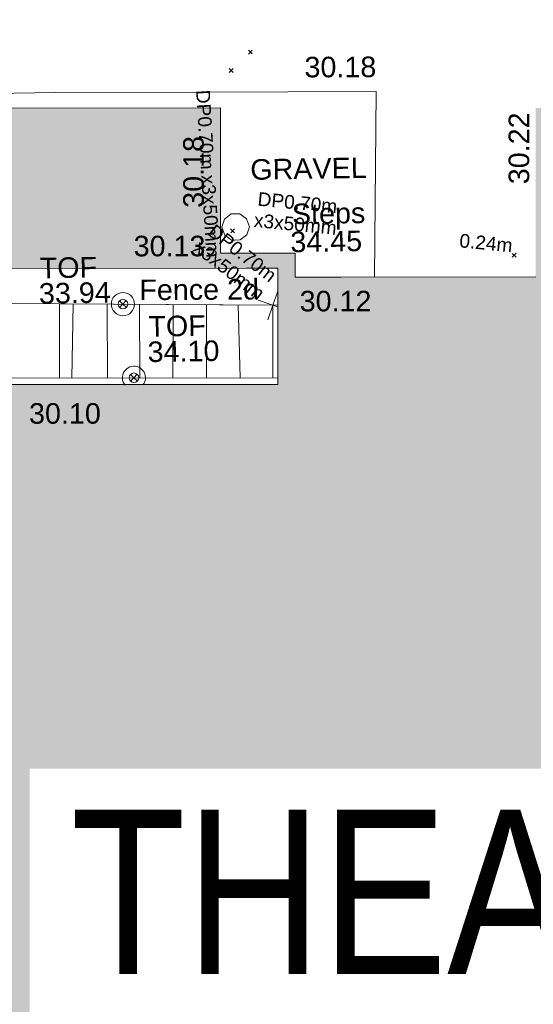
# Model space of a CAD drawing. Header units: millimetres. Extents: x -287732 to 520720, y -103372 to 287754.
# Tile 250 of 256: x 65790 to 75165, y 50540 to 68512. Entities that reach past the tile are written whole.
import ezdxf

# ---------------------------------------------------------------- set-up
doc = ezdxf.new("R2010")
doc.units = ezdxf.units.MM
doc.linetypes.add('IMPORT-UG_ELEC_LV_QLB2 _2_', pattern=[2700, 1500, -300.0000000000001, 0, -250, 150, -300.0000000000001, 0, -200])
doc.linetypes.add('IMPORT-UG_ELEC_STREET LIGHTING_QLB2 _2_', pattern=[2700, 1500, -300.0000000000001, 0, -250, 150, -300.0000000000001, 0, -200])
for name, color, linetype, lineweight, true_color in [('00__TOPO__TOP_OF_FENCE_SYMBOL', 7, 'Continuous', 9, 0x666666), ('00_UAV_BUILDING_OUTLINE', 5, 'Continuous', 9, 0x0000ff), ('00_UAV_CONCRETE', 9, 'Continuous', 9, 0x808080), ('00_UAV_FENCE_2D', 7, 'Continuous', 9, 0x264c2f), ('00_UAV_STEPS', 7, 'Continuous', 9, 0x666666), ('00_UAV_TOP_OF_FENCE', 6, 'Continuous', 9, 0xff00ff), ('12333-PUM-2D-U-0001-C01 - Rev2_REVIT IMPORT_dwg', 7, 'Continuous', 9, 0x767676), ('A_RHA_Line', 7, 'Continuous', 9, 0x00a600), ('PUM-ELECTRIC-LV-QLB2', 1, 'IMPORT-UG_ELEC_LV_QLB2 _2_', 9, 0xff0000), ('PUM-ELECTRIC-MH', 1, 'Continuous', 9, 0xff0000)]:
    doc.layers.add(name, color=color, linetype=linetype, lineweight=lineweight, true_color=true_color)
for name, color, linetype, lineweight in [('00_UAV_SURVEY_TEXT', 7, 'Continuous', 9), ('A_RHA_Detail', 7, 'Continuous', 9), ('A_RHA_Text', 7, 'Continuous', 9), ('GEN-TEXT', 7, 'Continuous', 9)]:
    doc.layers.add(name, color=color, linetype=linetype, lineweight=lineweight)
doc.styles.add('Arial Narrow', font='ARIALN.TTF', dxfattribs={"height": 3000})
doc.styles.add('Arial_1', font='arial.ttf', dxfattribs={"height": 250})
doc.styles.add('Swis721 Lt BT_2', font='swissl.ttf', dxfattribs={"height": 375})

# ---------------------------------------------------------------- blocks, each defined once
blk = doc.blocks.new('12333-PUM-2D-U-0001-C01 - Rev2_REVIT IMPORT_dwg_MSL_Node_Linework_1-V149-Site Location Plan Proposed')
at = {"layer": '00_UAV_STEPS', "color": 254, "true_color": 0xcccccc, "flags": 128}
for points in [[(248.971023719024, 684.0422657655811), (2.772139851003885e-10, 0), (-704.843889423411, 256.5421955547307)], [(235.8566003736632, -85.84478209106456), (2.772139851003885e-10, 0), (-256.5421955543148, -704.8438894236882)]]:
    blk.add_lwpolyline(points, dxfattribs=at)
blk = doc.blocks.new('12333-PUM-2D-U-0001-C01 - Rev2_REVIT IMPORT_dwg_MSL_Node_LineworkTOF-V151-Site Location Plan Proposed')
at = {"layer": '00__TOPO__TOP_OF_FENCE_SYMBOL', "color": 254, "true_color": 0xcccccc, "flags": 128}
for points in [[(165.3591892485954, 165.3591892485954), (0, 0), (-165.3591892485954, 165.3591892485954)], [(165.3591892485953, -165.3591892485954), (0, 0), (-165.3591892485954, -165.3591892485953)]]:
    blk.add_lwpolyline(points, dxfattribs=at)
at = {"layer": '00__TOPO__TOP_OF_FENCE_SYMBOL', "color": 254, "true_color": 0xcccccc}
blk.add_circle((0, 0), 233.853208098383, dxfattribs=at)
for start, end in [(359.9999999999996, 219.5495391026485), (320.2852589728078, 359.9999999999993)]:
    blk.add_arc((0, 0), 562.5594001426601, start, end, dxfattribs=at)
blk = doc.blocks.new('12333-PUM-2D-U-0001-C01 - Rev2_REVIT IMPORT_dwg_MSL_Node_LineworkTOF-2077248-Site Location Plan Proposed')
at = {"layer": '00__TOPO__TOP_OF_FENCE_SYMBOL', "color": 254, "true_color": 0xcccccc, "flags": 128}
for points in [[(165.3591892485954, 165.3591892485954), (0, 0), (-165.3591892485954, 165.3591892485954)], [(165.3591892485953, -165.3591892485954), (0, 0), (-165.3591892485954, -165.3591892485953)]]:
    blk.add_lwpolyline(points, dxfattribs=at)
at = {"layer": '00__TOPO__TOP_OF_FENCE_SYMBOL', "color": 254, "true_color": 0xcccccc}
for radius in [562.5594001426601, 233.853208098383]:
    blk.add_circle((0, 0), radius, dxfattribs=at)
blk = doc.blocks.new('12333-PUM-2D-U-0001-C01 - Rev2_REVIT IMPORT_dwg_MGS62954_T2_Galway_ITM_3d_Rev1-2077680-Site Location Plan Proposed')
at = {"layer": '00_UAV_CONCRETE', "color": 254, "true_color": 0xcccccc, "flags": 128}
blk.add_lwpolyline([(533975329.7631215, 725617966.0985793), (533975419.7425, 725621351.8120003), (533973807.504135, 725621373.7336589), (533972183.7425001, 725621395.812), (533969564.7425, 725621435.812), (533968809.7500442, 725621439.2264379), (533965805.7425, 725621452.8120002), (533964459.7425001, 725621496.8120003), (533964455.1654094, 725621240.4949224)], dxfattribs=at)
at = {"layer": '00_UAV_FENCE_2D', "color": 254, "true_color": 0xcccccc, "flags": 128}
for points in [[(533973554.4964005, 725617483.9338702), (533969572.7425001, 725617576.8120002), (533968381.7425, 725617611.8120002), (533964750.7425, 725617580.8120002)], [(533973531.8926664, 725616156.9733452), (533969547.1097108, 725616223.2255832), (533968381.230439, 725616250.4537603), (533964718.6585372, 725616262.5901963)]]:
    blk.add_lwpolyline(points, dxfattribs=at)
at = {"layer": '00_UAV_STEPS', "color": 254, "true_color": 0xcccccc}
for p, q in [((533969818.7982441, 725617571.0725199), (533969775.8690289, 725616219.4221598)), ((533970441.5963205, 725617556.5451729), (533970421.9921134, 725616208.6795169)), ((533971015.9443087, 725616198.8042834), (533971034.2302322, 725617542.7214332)), ((533971648.945433, 725617528.3826268), (533971614.7621488, 725616188.848152)), ((533972254.5459485, 725617514.256429), (533972233.0543471, 725616178.568234)), ((533972833.7409643, 725617500.7461642), (533972844.1514397, 725616168.4079441))]:
    blk.add_line(p, q, dxfattribs=at)
at = {"layer": '00_UAV_STEPS', "color": 254, "true_color": 0xcccccc, "flags": 128}
blk.add_lwpolyline([(533973465.5371602, 725617486.0089275), (533973443.7030562, 725616158.4396129), (533969547.1097108, 725616223.2255832), (533969572.7425001, 725617576.8120002)], close=True, dxfattribs=at)
at = {"xscale": 0.375, "yscale": 0.375, "zscale": 0.375}
for name, p in [('12333-PUM-2D-U-0001-C01 - Rev2_REVIT IMPORT_dwg_MSL_Node_LineworkTOF-2077248-Site Location Plan Proposed', (533970729.0934206, 725617552.5804254)), ('12333-PUM-2D-U-0001-C01 - Rev2_REVIT IMPORT_dwg_MSL_Node_Linework_1-V149-Site Location Plan Proposed', (533973465.5371602, 725617486.0089275)), ('12333-PUM-2D-U-0001-C01 - Rev2_REVIT IMPORT_dwg_MSL_Node_LineworkTOF-V151-Site Location Plan Proposed', (533970906.7232336, 725616204.8386015))]:
    blk.add_blockref(name, p, dxfattribs=at)
at = {"layer": '00_UAV_BUILDING_OUTLINE', "color": 251, "true_color": 0x666666, "char_height": 375, "width": 1495.902363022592, "attachment_point": 1, "line_spacing_factor": 1.005061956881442, "style": 'Swis721 Lt BT_2'}
for s, insert, rotation in [('30.22', (533977807.1859806, 725619617.2640905), 89.024105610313), ('30.18', (533971860.3590619, 725619290.6714331), 89.02410561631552), ('30.13', (533970946.4227465, 725618796.2885627), 359.02410562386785), ('30.12', (533973958.4898599, 725617738.341588), 359.0241056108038), ('30.10', (533968984.050216, 725615774.6554314), 359.02410562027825)]:
    blk.add_mtext(s, dxfattribs=dict(at, insert=insert, rotation=rotation))
at = {"layer": '00_UAV_CONCRETE', "color": 251, "true_color": 0x666666, "insert": (533974120.8215275, 725622007.3486947), "char_height": 375, "width": 1495.902363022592, "attachment_point": 1, "rotation": 359.2209953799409, "line_spacing_factor": 1.005061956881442, "style": 'Swis721 Lt BT_2'}
blk.add_mtext('30.18', dxfattribs=at)
at = {"layer": '00_UAV_FENCE_2D', "color": 251, "true_color": 0x666666, "insert": (533971035.4352065, 725617994.605576), "char_height": 375, "width": 2545.408465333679, "attachment_point": 1, "rotation": 359.3408541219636, "line_spacing_factor": 1.005061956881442, "style": 'Swis721 Lt BT_2'}
blk.add_mtext('Fence 2d', dxfattribs=at)
at = {"layer": '00_UAV_STEPS', "char_height": 375, "attachment_point": 1, "line_spacing_factor": 1.005061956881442, "style": 'Swis721 Lt BT_2'}
for s, insert, width in [('Steps', (533973841.7612461, 725619330.2062224), 1552.889119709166), ('34.45', (533973804.2418252, 725618820.084715), 1495.902363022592)]:
    blk.add_mtext(s, dxfattribs=dict(at, insert=insert, width=width))
at = {"layer": '00_UAV_SURVEY_TEXT', "color": 251, "true_color": 0x666666, "insert": (533973096.4773941, 725620154.1881657), "char_height": 375, "width": 2322.210334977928, "attachment_point": 1, "line_spacing_factor": 1.005061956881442, "style": 'Swis721 Lt BT_2'}
blk.add_mtext('GRAVEL', dxfattribs=at)
at = {"layer": '00_UAV_TOP_OF_FENCE', "color": 251, "true_color": 0x666666, "char_height": 375, "attachment_point": 1, "line_spacing_factor": 1.005061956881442, "style": 'Swis721 Lt BT_2'}
for s, insert, width in [('TOF', (533969221.9143365, 725618424.0043869), 1163.479615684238), ('33.94', (533969199.4906947, 725617960.6276821), 1495.902363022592), ('TOF', (533971187.1120797, 725617324.2860314), 1163.479615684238), ('34.10', (533971164.688438, 725616860.9093264), 1495.902363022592)]:
    blk.add_mtext(s, dxfattribs=dict(at, insert=insert, width=width))
blk = doc.blocks.new('12333-PUM-2D-U-0001-C01 - Rev2_REVIT IMPORT_dwg-1620468-Site Location Plan Proposed')
at = {"layer": 'GEN-TEXT', "color": 253, "true_color": 0xaaaaaa}
for p, q in [((332019.9948138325, 6222.288482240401), (332090.7054919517, 6292.999160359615)), ((332090.7054919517, 6222.288482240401), (332019.9948138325, 6292.999160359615)), ((331662.9948138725, 5892.288482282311), (331733.7054919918, 5962.999160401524)), ((331733.7054919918, 5892.288482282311), (331662.9948138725, 5962.999160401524)), ((331638.9948137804, 2964.288482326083), (331709.7054918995, 3034.999160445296)), ((331709.7054918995, 2964.288482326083), (331638.9948137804, 3034.999160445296)), ((336768.994813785, 2429.288482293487), (336839.7054919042, 2499.999160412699)), ((336839.7054919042, 2429.288482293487), (336768.994813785, 2499.999160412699))]:
    blk.add_line(p, q, dxfattribs=at)
at = {"layer": 'PUM-ELECTRIC-MH', "color": 21, "true_color": 0xffaaaa, "flags": 128}
blk.add_lwpolyline([(331982.7729498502, 3069.643821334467), (331934.8509599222, 3217.132540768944), (331809.3895614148, 3308.285582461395), (331753.350152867, 3308.285582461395), (331654.3107444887, 3308.285582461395), (331528.8493459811, 3217.132540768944), (331480.9273560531, 3069.643821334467), (331528.8493459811, 2922.155101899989), (331654.3107444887, 2831.002060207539), (331710.35015292, 2831.002060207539), (331809.3895614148, 2831.002060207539), (331934.8509599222, 2922.155101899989)], close=True, dxfattribs=at)
blk.add_blockref('12333-PUM-2D-U-0001-C01 - Rev2_REVIT IMPORT_dwg_MGS62954_T2_Galway_ITM_3d_Rev1-2077680-Site Location Plan Proposed', (-533641079.6498471, -725615854.3561786))
at = {"layer": 'PUM-ELECTRIC-LV-QLB2', "char_height": 250, "attachment_point": 2, "line_spacing_factor": 0.9417779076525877, "style": 'Arial_1'}
for s, insert, width, rotation in [('DP0.70m x3x50mm', (331369.5636149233, 4057.020726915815), 3660.660753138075, 272.51273196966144), ('DP0.70m\\Px3x50mm', (332881.4766140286, 3618.95254033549), 1805.844351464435, 353.47151964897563), ('DP0.70m\\Px3x50mm', (331925.5955914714, 2687.672870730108), 1805.844351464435, 321.13222246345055), ('0.24m', (336309.8388431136, 2822.703906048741), 1160.025439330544, 353.47151964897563)]:
    blk.add_mtext(s, dxfattribs=dict(at, insert=insert, width=width, rotation=rotation))

msp = doc.modelspace()

# ---------------------------------------------------------------- hatches: boundary and pattern name
at = {"layer": 'A_RHA_Detail', "true_color": 0xc0c0c0}
h = msp.add_hatch(color=9, dxfattribs=at)
h.paths.add_polyline_path([(-80880.60083809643, -68502.79057078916), (-80400.865924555, -68483.41509113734), (-80400.865924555, -62984.64684185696), (-24474.85765177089, -63009.32043784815), (-24456.14471271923, -50840.30023858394), (-36622.55041039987, -50831.65104353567), (-36622.55041039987, -44228.57792613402), (-50959.0526582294, -44218.38599194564), (-50959.0526582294, -42573.78171514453), (-54563.9325804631, -42571.21897729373), (-54565.69773352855, -45054.17447474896), (-92408.82109321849, -45027.27149621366), (-92411.78875845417, -49201.74309222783), (-100061.9988811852, -49201.74309222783), (-100052.2214449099, -64852.82557838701), (-86120.90825229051, -64852.82557838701), (-86092.1662649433, -62957.90041523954), (-84861.10047608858, -62957.90041523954), (-84854.79052929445, -68240.109737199), (-80870.60226892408, -68240.10973722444)])
h.paths.add_polyline_path([(-137238.9269902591, -68461.9384092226), (-132719.7426408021, -68433.0633692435), (-132847.0731201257, -62850.04282283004), (-130454.6837966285, -62916.63108078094), (-130498.2830220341, -61355.85393642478), (-117581.136331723, -61423.42893438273), (-117492.3908565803, -49183.91309190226), (-125136.5200282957, -49178.47881952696), (-125133.572703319, -45032.61887136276), (-163007.1824077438, -45005.6942194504), (-163007.1824076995, -44090.2963411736), (-163123.8521269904, -44090.21339942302), (-163122.6389897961, -42383.75184302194), (-166563.8543419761, -42383.75184298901), (-166565.034908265, -44044.39824208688), (-193158.4656786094, -44025.49275805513), (-193195.152889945, -62863.65652504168), (-137269.7106414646, -62916.63108078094), (-137254.3708868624, -65679.90523788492)])
h.paths.add_polyline_path([(120310.9497607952, -32334.28230164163), (120312.4652266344, -31610.73011961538), (133451.2244789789, -31638.24899384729), (133469.2230092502, -19717.98315780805), (121295.7536929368, -19692.48606430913), (121319.8434528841, -8190.941560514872), (112277.0825930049, -8172.001674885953), (112263.1770823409, -14811.1234547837), (78285.85310969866, -14739.95861438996), (78292.82277619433, -8167.077575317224), (75241.99098605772, -8160.673431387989), (69355.76844233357, -8152.931592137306), (69353.6659720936, -9156.74635762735), (68372.60878945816, -9154.691552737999), (68372.60878945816, -13705.52853215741), (69333.7233474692, -13707.54156770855), (69325.07112547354, -16249.53369228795), (66623.4489111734, -16249.53369228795), (66619.79243935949, -17995.29925530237), (65989.07757494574, -17995.2992552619), (65985.44262772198, -19730.78799483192), (57152.23993377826, -19712.28702421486), (57127.42535098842, -31559.89463417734), (70277.87165424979, -31587.43801817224), (70277.87165431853, -32271.7414715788), (78263.96947909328, -32285.12944888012), (78266.62661740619, -31019.79372153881), (112335.8856506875, -31091.15111860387), (112335.8856506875, -32317.57330553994), (119781.4233959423, -32333.17321913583)])
h.paths.add_polyline_path([(7503.717409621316, -1791.439263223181), (15482.43097392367, -674.0213231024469), (15484.0826588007, 148.1327206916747), (56188.28042539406, 205.5276654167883), (56155.84326007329, 14338.3166313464), (18016.62665935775, 14236.48149539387), (17967.9025208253, 34313.18372071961), (21727.10644863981, 34324.0692624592), (21708.90974962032, 40608.10218321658), (18009.66447159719, 40608.10218321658), (17995.54603706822, 45483.75063442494), (9770.084204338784, 45420.6329473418), (3966.213879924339, 45446.76585222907), (3984.771235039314, 14176.56786832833), (1023.062455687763, 14176.56786837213), (-276.5134647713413, 14190.52623461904), (-231.6790044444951, 5968.135265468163), (-226.4491536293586, 193.7444677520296), (553.0869992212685, 183.4716499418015), (7477.609307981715, 143.2867586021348), (7488.638446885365, -674.0213231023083)])
h.paths.add_polyline_path([(77755.59663317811, 53.47451145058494), (77729.51881611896, 1699.844979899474), (94464.47132486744, 1659.976083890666), (94606.37913471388, 17991.390236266), (88810.4190114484, 18015.03260816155), (88799.89418497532, 14436.74271609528), (69413.88950349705, 14457.8773889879), (69377.35724448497, 99.62816357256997), (75241.99098605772, 67.32134432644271)])
h.paths.add_polyline_path([(61252.12079701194, 46453.95617366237), (105774.7348988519, 46472.68783506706), (105768.2642198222, 61852.61234306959), (92285.13876309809, 61852.61234306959), (92308.59670399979, 65784.30757140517), (96107.4668000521, 65767.60445243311), (96059.68081117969, 75209.20847378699), (101084.8427276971, 75071.88872764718), (104988.0046543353, 74765.36560406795), (108403.6894220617, 74363.8408943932), (112009.2703903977, 73787.25420861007), (115645.3524815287, 73049.69667206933), (116890.8108051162, 72761.69136252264), (120208.9929833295, 71893.18353872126), (120865.241739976, 71703.68484519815), (124135.6329506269, 70669.67317906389), (127435.6253142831, 69480.50055823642), (127820.4368670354, 69394.93141813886), (128274.3081769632, 69331.69585753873), (128731.8791144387, 69306.66104516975), (129189.9401488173, 69320.00258290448), (129645.2782985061, 69371.62688826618), (130094.6997111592, 69461.17185603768), (130535.0520071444, 69588.00939074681), (130963.246434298, 69751.24981927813), (131376.2795165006, 69949.74812590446), (131771.2541232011, 70182.11198903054), (132162.5575600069, 70460.5404660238), (132496.0921583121, 70741.69081113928), (132820.871367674, 71064.98072578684), (133117.4593294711, 71414.31364272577), (133383.77568926, 71787.23923950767), (133616.5473239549, 72178.5372844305), (133817.1647262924, 72590.54524898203), (133982.6025969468, 73017.89547513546), (134111.7005086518, 73457.59040801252), (134203.5529320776, 73906.54590458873), (134257.5155883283, 74361.61286216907), (134272.5462649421, 74819.5993153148), (134250.5259875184, 75277.29281745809), (134189.6227572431, 75731.48297747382), (134090.9274700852, 76178.98397757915), (133955.1324028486, 76616.65691993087), (133783.1900598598, 77041.43184345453), (133576.3064937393, 77450.32925647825), (133335.932843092, 77840.48103920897), (133063.7551572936, 78209.15055532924), (132761.6825665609, 78553.75185442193), (132431.8338935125, 78871.8678050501), (132076.5227905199, 79161.26705197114), (131698.2415080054, 79419.91966861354), (131299.6434187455, 79646.01139197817), (131093.5942456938, 79746.34209763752), (132146.0467355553, 83110.22226145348), (122787.7632953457, 86282.54285518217), (121604.3555412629, 82800.3591886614), (117095.9864227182, 83870.84033785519), (116841.9598400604, 83526.35449572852), (116120.5435466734, 91221.93611972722), (110237.7341284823, 91274.27491021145), (110194.3680786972, 90435.39030214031), (104988.0046543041, 90486.49901390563), (104973.2761846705, 94309.82427956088), (103746.1314668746, 94309.8242795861), (103839.9937121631, 122852.1474271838), (96365.09202306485, 122931.9599470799), (96350.3400238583, 123952.4168585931), (104555.5505249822, 123902.1925226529), (104607.3234458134, 120248.5396156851), (125502.5015002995, 120134.1933400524), (125662.0200253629, 137657.3796882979), (114479.5865733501, 137699.2256881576), (114382.306264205, 129149.9458158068), (104644.159003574, 129187.9975073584), (104577.9931702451, 126217.3903144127), (101184.4926406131, 126159.1566967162), (101264.6166812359, 135959.2655565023), (89967.23178808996, 135988.8856164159), (89927.63362986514, 125823.6463181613), (93630.53562302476, 125840.7948842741), (93580.65688892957, 122931.9599470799), (88697.38835376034, 122904.7310126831), (88679.3898954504, 95739.09143775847), (86378.25848996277, 95739.09143775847), (86378.18187189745, 96178.1008337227), (83279.50743284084, 96200.92083327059), (83273.62493422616, 95735.74732133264), (70169.67509619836, 95733.22421950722), (70166.26842742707, 96272.07409347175), (66674.99731294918, 96257.14073655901), (66654.74538556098, 95755.71092136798), (65784.77231079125, 95755.71092136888), (65887.65094984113, 117470.630565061), (53473.3427162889, 117487.9046429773), (53434.44066309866, 98570.46349063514), (40649.41626916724, 98570.46349063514), (40610.16711559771, 94406.01479078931), (38853.82372868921, 94410.36303440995), (38848.65589191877, 89463.65332729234), (40612.46601912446, 89518.45976927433), (40665.38257362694, 86257.73741128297), (38372.19584460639, 86305.72309285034), (38369.79374539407, 76901.0507917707), (50937.9512507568, 76944.40198294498), (50922.88567286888, 74598.78180889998), (56484.9061132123, 74588.85093771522), (56484.9061132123, 75194.85181995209), (92465.4037153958, 75233.0258166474), (92645.92783662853, 71766.64845094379), (89810.55521366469, 69362.83965827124), (85313.16173974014, 69360.94750420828), (85313.16173974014, 66907.4050808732), (75210.14498263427, 66903.15451589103), (75210.14498263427, 63815.70944550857), (70819.40014309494, 63815.70999200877), (70819.21601505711, 64253.35708059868), (69456.83415683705, 64253.35708059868), (69455.7195737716, 66901.99623166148), (61303.32856759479, 66898.5668068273), (61304.56054988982, 63970.32021231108), (70500.41048208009, 63970.32021219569), (70500.4088543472, 61852.59006207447), (61245.6438848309, 61848.69637488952), (61252.03558504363, 46656.49344428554)])
h.paths.add_polyline_path([(-17153.16561239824, 48569.32684293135), (-17153.16561224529, 60770.38083685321), (-29362.88357759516, 60774.70428694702), (-29362.88357759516, 67399.20394580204), (-43507.24466814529, 67405.01911303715), (-43488.5313307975, 69093.07334175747), (-45766.41866231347, 69109.32868388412), (-45794.3462003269, 67405.01911303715), (-47272.11273194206, 67404.2124544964), (-47272.44887633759, 66454.91798908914), (-86004.56386332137, 66468.63299519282), (-86006.66970787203, 60521.58362721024), (-92662.87722510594, 60521.58362721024), (-92665.2138765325, 50184.35611932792), (-79752.0168396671, 50179.78309939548), (-79752.016597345, 48591.4932381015), (-17157.7163123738, 48569.32845417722)])
h.paths.add_polyline_path([(-201056.4185878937, 48628.75479108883), (-138377.9751621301, 48634.64535779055), (-138377.9751621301, 50133.28201003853), (-125467.710581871, 50134.49626164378), (-125468.6909603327, 60566.1903686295), (-132186.8595614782, 60565.86652591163), (-132187.4203588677, 66533.0197876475), (-170643.3098734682, 66805.61809689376), (-170643.3098732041, 67738.78475848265), (-200340.0100486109, 67488.93693764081), (-200348.7171487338, 60827.78025104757), (-201057.5650552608, 60827.71357558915), (-201056.6510294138, 51102.04313372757)])
h.paths.add_polyline_path([(-240051.5126725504, 54769.19491160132), (-239444.490259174, 54811.10754483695), (-239186.5396223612, 54841.92927608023), (-238764.8191577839, 54940.98166103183), (-238382.4735933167, 55122.46891388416), (-237990.3402229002, 55354.87497234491), (-237269.2031023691, 55936.21515020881), (-237032.4836384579, 56225.56611516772), (-236793.0039602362, 56569.31473944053), (-236554.5880578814, 57004.26389721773), (-236432.7219585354, 57267.46508908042), (-236300.081527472, 57753.26238983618), (-236250.7285154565, 58017.17885684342), (-236235.6490609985, 58516.21786804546), (-236233.2538429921, 58987.85640053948), (-236213.7029795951, 59823.48083769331), (-236363.8287855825, 59820.86038205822), (-236634.0279869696, 60698.06075827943), (-236391.9547756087, 61432.19726339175), (-236225.4740089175, 61435.10319600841), (-236201.6036569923, 62637.68779596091), (-232563.5271750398, 62639.28734435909), (-232563.5271750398, 63049.03842404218), (-232732.1945866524, 63049.15302218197), (-232860.1521277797, 63457.95890274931), (-232731.606808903, 63914.24862697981), (-232560.8209656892, 63914.24862697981), (-232515.1276847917, 70598.00033009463), (-240628.6947849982, 70598.85496273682), (-240629.7923196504, 72350.98321577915), (-246412.6011212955, 72347.36085933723), (-246412.6011212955, 70616.45923936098), (-254449.5805725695, 70618.60952619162), (-254454.637144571, 70754.06491720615), (-254469.7140363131, 73191.66276250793), (-263883.2532625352, 73267.83063688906), (-263902.4181505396, 68260.74348553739), (-263714.8217520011, 68259.82096572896), (-263552.9672900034, 67819.65434396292), (-263719.0883117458, 67392.2068408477), (-263913.6298699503, 67392.20684284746), (-263956.7001913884, 58633.76423459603), (-260181.1963171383, 58611.22607638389), (-260192.3146983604, 56354.25111579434), (-257184.684388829, 56339.46086021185), (-257213.4419957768, 57092.93866021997), (-257338.5163846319, 57093.27331223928), (-257471.0109294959, 57531.74572308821), (-257338.5163845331, 58062.22513696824), (-257203.4956297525, 58064.06881289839), (-257173.5751889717, 58598.54056692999), (-256478.2273617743, 58575.27357994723), (-256478.2273617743, 58788.51859473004), (-256013.0091299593, 58911.92701534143), (-255397.0786664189, 58780.99767617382), (-255397.0786664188, 58595.982422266), (-243809.885361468, 58585.92793201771), (-243805.3570672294, 58352.04527760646), (-243740.939469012, 57884.52572680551), (-243619.0830608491, 57421.84877545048), (-243424.3877545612, 56943.65915412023), (-243247.1437899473, 56608.24157713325), (-243003.0710579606, 56249.99021479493), (-242732.2093200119, 55932.75703082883), (-242371.7230178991, 55603.12658811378), (-242141.255125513, 55424.88676767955), (-241804.9643037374, 55216.88439822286), (-241529.4640827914, 55077.02869055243), (-241100.6275144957, 54917.18295003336), (-240836.2134980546, 54840.82833176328), (-240453.4486195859, 54788.60784130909), (-240218.9578693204, 54777.28227442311)])
h.paths.add_polyline_path([(40276.69022552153, 59895.36417752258), (40328.62676029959, 69196.9439153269), (36588.99968785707, 69217.8245910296), (36619.46637569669, 74674.25962428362), (32264.36460078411, 74687.02318924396), (32233.48293867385, 69156.26826306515), (11916.69390495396, 69269.70959686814), (11966.66200111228, 78218.75165974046), (29087.509017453, 78123.15526808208), (29143.44567205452, 88141.1370047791), (15719.348796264, 88216.09212953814), (15732.60379610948, 90589.9978889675), (4594.294101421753, 90652.19003489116), (4525.129359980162, 78265.12250449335), (10096.76365553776, 78234.01258731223), (10077.43887221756, 74773.03821910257), (4547.641142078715, 74803.91453678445), (4465.579974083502, 60107.1600234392), (19125.89094760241, 60025.30234268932), (19139.86249374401, 62527.53804644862), (31738.59196305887, 62457.19146404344), (31724.55430858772, 59943.11609815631), (38369.79364225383, 59906.01157293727)])
h.paths.add_polyline_path([(-246083.0241259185, 72334.29150213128), (-246083.0594797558, 72334.30275087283), (-246208.2905500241, 72334.29150213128)])
h.paths.add_polyline_path([(-114575.3004830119, 112178.0758695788), (-114575.3246435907, 112178.0758695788), (-114707.2752166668, 115801.5811617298)])
h.paths.add_polyline_path([(-154699.9178765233, 101760.4080976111), (-114382.050333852, 101776.0542914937), (-114382.050333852, 106926.9360164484), (-113755.641395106, 106927.1792101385), (-113757.5507412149, 111847.2721531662), (-114431.6837526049, 111847.2721531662), (-114431.8097758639, 112178.0758695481), (-114575.3004830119, 112178.0758695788), (-114578.9984943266, 121707.2390833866), (-123056.9849702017, 121707.2390833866), (-123068.8201032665, 156452.7036899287), (-119381.2340625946, 156454.1348067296), (-119381.2340625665, 160165.8597952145), (-115501.031452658, 160167.3662801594), (-115503.3750945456, 166206.5793118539), (-132411.7987151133, 166599.6604729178), (-132411.8243278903, 166665.6603411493), (-135275.0124468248, 166664.5490317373), (-135275.0124468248, 166628.1883101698), (-135911.3205076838, 166628.1944502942), (-135911.3479256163, 166352.1604668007), (-152521.1633846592, 166345.7146753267), (-152518.3680955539, 159142.6836790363), (-150699.3133726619, 159117.9265656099), (-150758.5477087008, 122560.691203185), (-151059.2005266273, 122560.691203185), (-151061.0981347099, 121302.4374932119), (-154138.3148337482, 121372.6012653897), (-154138.3148337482, 121865.1834517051), (-154704.3888425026, 121867.2611370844), (-154688.5451973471, 119352.3937021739), (-154745.5933227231, 119352.3715636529), (-154745.5763474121, 118722.1532660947), (-160794.1544526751, 118748.7442832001), (-160794.1544526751, 119410.5425977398), (-163852.1622693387, 119422.408321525), (-163855.0715294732, 118762.2003111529), (-167568.6765459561, 118778.5256058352), (-166634.6619849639, 124395.1277019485), (-166930.050559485, 124500.0918161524), (-167568.6765459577, 124707.6250903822), (-168028.2173235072, 124841.3808647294), (-168630.5006276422, 124991.3056740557), (-169238.2056069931, 125117.4693074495), (-169850.3952285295, 125219.6772876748), (-170466.1255403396, 125297.7720169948), (-171089.11025998, 125351.8553033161), (-171704.4065937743, 125381.1774255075), (-172325.0479971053, 125386.3595015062), (-172782.2248668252, 125374.5832362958), (-173401.7764235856, 125337.4554476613), (-174109.844898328, 125263.4341236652), (-174634.1213722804, 125190.4100126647), (-175245.0145766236, 125080.719099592), (-176047.1958093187, 124895.7675260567), (-176665.4852587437, 124724.7228134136), (-177045.3001228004, 124609.1129151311), (-177631.5127792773, 124405.2077276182), (-176665.4852586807, 118818.5158794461), (-177558.9402083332, 118822.4435768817), (-177662.2853368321, 125263.4341236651), (-176365.3912351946, 126542.9270807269), (-159462.2970490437, 126319.910391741), (-157057.7396790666, 128609.0850976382), (-157060.6673204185, 136153.1661957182), (-158638.8016610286, 137740.2441626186), (-159352.3735831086, 137740.2441626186), (-161634.4140634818, 140201.1078539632), (-168727.9404945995, 140256.8191146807), (-171035.0401161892, 137942.8847305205), (-174184.1459014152, 137942.8847305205), (-176460.1167434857, 140292.2858551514), (-177341.6856934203, 140292.2858551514), (-177341.7113613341, 140358.4281613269), (-183428.5803825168, 140356.0660244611), (-185921.6385985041, 137917.4639994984), (-185921.6385985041, 131757.3091155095), (-186906.8767412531, 131756.9267733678), (-187725.3914540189, 130809.9989183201), (-187724.058890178, 127376.1828148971), (-186481.0281350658, 126304.5577463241), (-186479.4846754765, 122327.2959175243), (-185176.2828158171, 121059.4673825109), (-180304.1129154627, 121059.4673824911), (-180304.1136492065, 118802.0484409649), (-193555.3706955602, 118802.0484409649), (-193555.368699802, 133117.8341649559), (-192593.6442938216, 133118.2073819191), (-192593.6442938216, 134200.8158367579), (-192224.6284783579, 134200.9592041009), (-192225.5653014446, 136615.0101267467), (-192595.0012460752, 136615.0101267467), (-192595.4357332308, 137734.4745165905), (-193589.2709668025, 137734.4746851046), (-193589.2685988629, 147474.570583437), (-193163.2062206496, 147492.8644732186), (-192765.7252967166, 147531.087133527), (-192359.9383250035, 147589.5931622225), (-192199.8207947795, 147616.5827294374), (-191882.7548926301, 147682.9245600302), (-191568.5380070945, 147761.6632019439), (-191257.654638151, 147852.677242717), (-190828.6072909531, 148002.2045655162), (-190647.7999969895, 148070.9514233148), (-190349.7690789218, 148197.8750094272), (-190056.9509284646, 148336.4013817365), (-189769.797051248, 148486.3169427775), (-189405.3590254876, 148698.0567944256), (-189132.906026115, 148873.2749095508), (-188867.542109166, 149059.0543929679), (-188609.6764469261, 149255.1087866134), (-188354.9814055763, 149465.3525772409), (-188079.6339208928, 149713.879248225), (-187884.9836199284, 149901.8220103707), (-187545.928247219, 150265.8040604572), (-187446.29984479, 150378.3960832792), (-187241.3270201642, 150629.2310214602), (-187046.3599558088, 150887.9197697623), (-186861.6992771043, 151154.0634500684), (-186546.1373636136, 151669.829875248), (-186524.4196769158, 151707.0632450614), (-163675.2898318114, 151669.829875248), (-163687.5843045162, 148134.07679455), (-157303.6541541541, 148136.492106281), (-157303.6541541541, 155759.91501608), (-157557.4317586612, 155765.0384228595), (-157555.9168973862, 166678.0466575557), (-187009.2021991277, 166699.7464767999), (-187013.0952111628, 162054.4009359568), (-188707.17754695, 162044.5925187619), (-188705.9961892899, 155021.5333641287), (-188737.9999316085, 154650.5326604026), (-188799.0133969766, 154283.1866125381), (-188857.2045401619, 154035.4341107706), (-188966.1106131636, 153679.3368924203), (-189102.6200311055, 153332.8820747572), (-189265.8911675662, 152998.2056672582), (-189454.9174011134, 152677.371060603), (-189645.2484685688, 152421.3220123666), (-189916.9563410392, 152104.2450531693), (-190212.7041973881, 151809.4634871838), (-190530.6686598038, 151538.7947471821), (-190868.8893671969, 151293.9075915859), (-191225.281078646, 151076.3118324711), (-191597.6465194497, 150887.3490191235), (-192092.8415776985, 150682.5621956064), (-192519.2468154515, 150561.8451365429), (-192903.8930791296, 150482.240889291), (-193187.215491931, 150440.8868273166), (-193594.1866364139, 150407.1257787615), (-193594.5952989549, 151459.9895227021), (-205369.2399268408, 151455.4201247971), (-205354.4523517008, 113350.0822379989), (-207187.1580384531, 113349.3710182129), (-207184.3024929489, 105991.0636522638), (-205312.8748221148, 105991.1901500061), (-205311.2362476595, 101769.6553082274), (-175488.6451201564, 101781.2285901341), (-175488.6451201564, 110889.6985621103), (-154703.4627663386, 110897.5679794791), (-154700.2792295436, 102691.5597281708)])
h.paths.add_polyline_path([(193735.9435693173, 113047.8274774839), (208865.0938716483, 114991.0266430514), (208976.1154123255, 114126.6471160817), (216447.8967332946, 115086.3281915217), (216038.7305308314, 118271.9702413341), (232648.5073383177, 120405.3421626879), (233425.993615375, 114352.0734369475), (240632.2017567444, 115277.6440988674), (239854.8412683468, 121329.9334727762), (256406.8682407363, 123455.8879629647), (257091.7572256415, 118089.1198988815), (264572.2871227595, 119040.8180953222), (261877.8350555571, 138524.7609215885), (259178.7147038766, 138221.6086035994), (259197.3483655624, 137439.0084132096), (254686.1480587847, 136897.0007612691), (255412.6810205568, 131314.8303176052), (240852.7447969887, 129522.4514056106), (239771.0426543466, 137918.8519126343), (240649.5822431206, 138010.1984551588), (240062.3063116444, 142776.6750342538), (239165.7694642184, 142685.0143484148), (237630.9646614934, 151018.3171732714), (266172.8791088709, 154560.7889781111), (271297.1876944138, 142612.4006970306), (276531.7397502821, 144861.098714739), (274941.5029779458, 148527.9037281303), (302074.5307653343, 160134.9084326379), (300215.9323773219, 164320.1841173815), (301528.1613272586, 164907.0997989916), (300405.1237791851, 167477.8916353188), (299016.6944531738, 166945.7181824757), (295626.7488506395, 174518.754428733), (294333.0289184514, 177537.1551681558), (287288.8475947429, 174518.754428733), (289427.6893504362, 169661.0163463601), (272956.7816584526, 162557.1203578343), (271943.2187787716, 164897.4305293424), (267016.3118217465, 162764.0369715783), (268502.3094164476, 159357.0430143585), (265200.4029574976, 157946.4096681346), (226856.416695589, 153146.7821792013), (227510.3041274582, 148852.0205334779), (228280.9873165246, 141179.0007483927), (227302.3544112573, 141050.281300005), (227895.3788235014, 136433.1758633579), (228748.5501749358, 136523.8855003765), (229602.3077302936, 128023.7667641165), (217691.2359889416, 126493.8999679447), (217642.3600127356, 126874.433267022), (215138.5007311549, 126552.8357430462), (215194.9980427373, 126112.965074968), (215015.6132226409, 126089.924757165), (214840.9672575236, 127449.66446064), (192258.7012018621, 124549.1816390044), (193486.3576426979, 114991.0266430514)])
h.paths.add_polyline_path([(-78076.24187439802, 117605.5188722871), (-78076.23951902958, 117610.0871211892), (-78070.318122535, 129485.7330792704), (-74723.15926543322, 129478.385255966), (-74723.15926543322, 125435.7860624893), (-48015.64546086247, 125380.0246061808), (-47996.55031653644, 135872.5822179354), (-61198.15919578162, 135901.5630078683), (-74714.72264144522, 135923.5088764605), (-74723.6287602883, 131865.2975510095), (-78070.318122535, 131872.642169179), (-78062.97909487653, 149549.7689430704), (-58292.26570492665, 149541.5607197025), (-58292.26570491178, 148946.2407608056), (-37707.70924046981, 148937.6946533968), (-37703.30827430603, 159740.0672041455), (-44148.26955755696, 159742.7429641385), (-44148.26955755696, 162961.3319174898), (-49829.95437583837, 162961.3319174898), (-49830.92144130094, 160632.0129326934), (-78494.09026625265, 160643.9130440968), (-78494.09026625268, 161615.1537738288), (-78739.225852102, 161615.2555472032), (-78691.7919454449, 168187.9195488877), (-90844.57645036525, 168126.8149079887), (-90962.52567694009, 152686.7636277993), (-89064.97866809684, 152685.9758215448), (-89079.54115380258, 117610.0871211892), (-78374.80218507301, 117605.6428258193)])
h.paths.add_polyline_path([(69254.82576126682, 129235.9722870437), (69259.97086178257, 136167.789247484), (86068.0992678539, 136131.0235193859), (86008.66431381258, 164703.3084147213), (58789.63167882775, 164723.511581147), (58789.63167882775, 170119.2062865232), (54460.1632489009, 170122.4198087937), (54457.21717773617, 166153.279245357), (47042.2151650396, 166158.7829869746), (47041.10931533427, 164668.9097040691), (39173.27935198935, 164674.7495545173), (39172.83712618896, 164078.9539098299), (17014.87910992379, 164095.4005254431), (17002.38841206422, 147267.1142245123), (12659.63471563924, 147267.1142245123), (12653.60087534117, 139137.9291796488), (17031.41608901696, 139134.6797717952), (17024.5879174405, 129935.3194463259), (39191.34773726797, 129918.8662983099), (39191.34773726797, 129258.2867272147), (69014.0340609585, 129236.1510132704)])
h.paths.add_polyline_path([(39265.62356917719, 139467.8223435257), (33050.91021530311, 139484.1586867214), (33087.56357182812, 153427.9220784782), (39277.60130889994, 153411.6505991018), (39277.60130890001, 152830.3127277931), (43058.29603858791, 152820.3745823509), (43024.83899408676, 140092.5601633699), (39267.2657899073, 140092.5601633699)])
h.paths.add_polyline_path([(1979.548949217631, 189123.2414339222), (18699.10403225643, 189180.0465563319), (18678.46874730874, 195253.6675675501), (24349.02704561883, 195272.9334348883), (24334.96888372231, 199550.7690688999), (28829.78348974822, 199566.0403168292), (28798.3577216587, 208815.6446464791), (24334.949615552, 208806.151404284), (24333.90624841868, 209113.2475694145), (16811.59093053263, 209087.6903002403), (16806.58456499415, 208843.5909093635), (6772.293057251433, 208809.4991440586), (6797.166076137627, 201488.5780549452), (-8471.058649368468, 201436.7038490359), (-8471.058649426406, 200429.0172028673), (-11856.09020770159, 200417.5164702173), (-11823.72827009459, 190892.3684138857), (-7614.729360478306, 190906.6685966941), (-7614.729360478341, 190170.8290169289), (-4608.619189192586, 190169.2993656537), (-4608.238782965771, 190916.8832264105), (1973.379031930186, 190939.2444180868), (1977.122761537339, 189837.3456693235)])
h.paths.add_polyline_path([(-20506.22133143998, 190640.0286460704), (-20122.28942212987, 206347.1214480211), (-41550.34215551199, 207015.2557957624), (-41462.26177903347, 210449.6195896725), (-31391.41053372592, 210152.0276719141), (-31078.64493155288, 223862.5743669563), (-44305.08575743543, 224230.7972280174), (-44490.79956591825, 211865.5542346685), (-47510.12209648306, 211942.9901385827), (-47722.57925071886, 203659.0205614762), (-47076.06680548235, 203635.3001465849), (-47175.4684425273, 199531.9403872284), (-46801.21126120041, 199520.4703269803), (-46873.68175963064, 195478.5899481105), (-44600.40472248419, 195425.2559779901), (-44685.88459507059, 192243.2795180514), (-38073.99929115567, 192135.6564362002), (-38104.39995468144, 191126.972250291), (-21537.79264466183, 190668.5723412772)])
h.paths.add_polyline_path([(16801.02360973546, 195961.500137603), (9656.615133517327, 196015.1086063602), (9643.838150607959, 199513.9922857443), (11631.77992468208, 199485.8321209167), (11631.7920940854, 203322.2460456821), (16806.58456511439, 203391.4855728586), (16801.0407710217, 195984.4293109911)])
h.paths.add_polyline_path([(122084.9264926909, 200536.2570557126), (122088.1805162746, 206386.1947929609), (125211.1061638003, 206386.1947929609), (125211.1162733, 206645.8932837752), (126202.7098976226, 206645.8932838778), (126203.0204769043, 207041.0477229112), (130401.4034741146, 206979.0758390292), (130444.2691124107, 209883.280297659), (126202.8383603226, 209945.8832030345), (126203.0204769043, 214624.1281189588), (127364.791950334, 214624.1281190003), (127365.2106673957, 225380.2058567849), (126159.8599207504, 225380.2527798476), (126207.4133336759, 241475.3410923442), (119482.5411291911, 241495.8747898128), (119479.2041949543, 246182.0096278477), (109943.9121324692, 246175.2196735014), (109953.2702601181, 233033.381429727), (115000.5285021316, 233033.3814296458), (114999.579292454, 208653.4991933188), (112026.3032630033, 208653.4991933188), (112024.3519988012, 200538.6761891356), (122024.6079402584, 200536.2715596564)])
h.paths.add_polyline_path([(30087.05071580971, 200986.75440713), (38030.67179071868, 201028.6865660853), (38030.67179071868, 202922.9731660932), (38109.89531492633, 202923.3913649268), (38067.25569096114, 208827.6066631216), (38013.35839378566, 208827.6672237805), (38012.38630971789, 209012.5383931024), (30044.90685988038, 208970.480297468), (30076.83023715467, 202922.9203834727)])
h.paths.add_polyline_path([(195986.2599417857, 205661.5722736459), (202896.8751332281, 206052.0074670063), (202676.8862551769, 209945.7611691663), (195766.2710618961, 209555.3259759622)])
h.paths.add_polyline_path([(-91652.40581580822, 206392.6172135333), (-79454.24421187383, 206432.5105635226), (-79629.29258199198, 238245.6998510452), (-68904.21147484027, 238215.095164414), (-68918.55832832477, 246312.9061543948), (-68918.56040493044, 246314.0782553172), (-68756.515268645, 246312.9061543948), (-68755.20581930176, 246638.9786699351), (-79620.07671794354, 246651.3624133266), (-79606.5628449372, 247343.5411849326), (-82154.50636787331, 247318.0695596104), (-82154.50636787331, 247488.1275895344), (-91640.64698348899, 247472.5371040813), (-91638.72040628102, 246846.4753752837), (-131470.3702759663, 246641.42150215), (-131470.3702759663, 250159.5419305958), (-142857.1087886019, 250176.7939677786), (-142864.0554935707, 246220.0701029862), (-165118.8027587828, 246272.3986783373), (-165040.0492656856, 253907.936045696), (-178677.4727934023, 253929.5079730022), (-178699.5521575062, 238176.7234097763), (-138599.3373496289, 238209.4781454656), (-138548.4479938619, 206627.5237025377), (-126646.6702863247, 206572.2299428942), (-126666.6805510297, 234825.8818836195), (-124962.7180531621, 234825.9534805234), (-124969.0241559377, 234688.4891474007), (-91595.61129713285, 234664.3133306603), (-91650.87307429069, 207155.5994723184)])
h.paths.add_polyline_path([(142123.7078574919, 209113.5383730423), (152768.4446292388, 209127.3137314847), (152745.2992288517, 227012.63380935), (142100.5623961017, 226998.8584508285), (142121.8067345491, 210582.5602643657)])
h.paths.add_polyline_path([(168998.8561129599, 209274.9592350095), (169026.8416078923, 226860.3446540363), (161686.6780314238, 226876.6646907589), (161647.6783165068, 209291.3037608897), (168846.6177107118, 209275.2977201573)])
h.paths.add_polyline_path([(49761.46820719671, 218476.5678095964), (49794.00484360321, 223316.1680811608), (41274.07755982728, 223363.4010619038), (41273.58999769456, 223290.8795634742), (32187.30576796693, 223351.9666549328), (32202.10532419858, 225553.2987454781), (20081.83724695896, 225634.7833114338), (20035.26675877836, 218707.7438801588), (31566.33951793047, 218630.2204881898), (31566.12891731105, 218598.8950898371), (49750.1971391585, 218476.6435849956)])
h.paths.add_polyline_path([(162361.9830851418, 234154.05208666), (162366.6425722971, 241589.9129272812), (135261.102696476, 241630.986197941), (135249.088870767, 234197.8735112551), (160249.0277027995, 234157.4671671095)])
h.paths.add_polyline_path([(176458.8604389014, 246709.5724700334), (176516.2484477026, 252173.1529804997), (168884.2833866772, 252253.3171281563), (168934.86529241, 257068.9279575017), (164355.0504715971, 257117.0331241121), (164296.1746742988, 251511.808811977), (164416.8965511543, 251510.5407811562), (164367.8024342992, 246836.573754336), (171460.1142273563, 246762.0779818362)])

# ---------------------------------------------------------------- linework, layer by layer
at = {"layer": 'A_RHA_Line', "color": 7}
for p, q in [((69455.71957358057, 66901.99670063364), (64747.13595695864, 66900.01569393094)), ((69455.84086255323, 66613.70951633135), (69455.71957358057, 66901.99670063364)), ((69456.8341568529, 64252.7838961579), (69455.84086255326, 66613.70951633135)), ((70819.21601512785, 64253.35708068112), (69456.8341568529, 64252.7838961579)), ((70819.40092062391, 63813.86216151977), (70819.21601512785, 64253.35708068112)), ((64928.8735311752, 63971.84504207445), (69926.92098295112, 63973.94783267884)), ((69926.92098295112, 63973.94783267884), (70500.40885434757, 63974.18911183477)), ((70500.40885434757, 63974.18911183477), (70501.30145850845, 61852.59043752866)), ((71655.74229822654, 63814.21402900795), (70819.40092062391, 63813.86216151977)), ((75211.44393956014, 63815.70999208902), (71655.7422982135, 63814.21402900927)), ((68197.13196653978, 61851.62102190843), (63198.25952542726, 61849.51788422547)), ((70501.30145850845, 61852.59043752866), (68197.13196653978, 61851.62102190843))]:
    msp.add_line(p, q, dxfattribs=at)

# ---------------------------------------------------------------- block references
at = {"layer": '12333-PUM-2D-U-0001-C01 - Rev2_REVIT IMPORT_dwg', "color": 254, "linetype": 'IMPORT-UG_ELEC_STREET LIGHTING_QLB2 _2_', "true_color": 0xffd4d4, "rotation": 0.9999999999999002}
msp.add_blockref('12333-PUM-2D-U-0001-C01 - Rev2_REVIT IMPORT_dwg-1620468-Site Location Plan Proposed', (-261895.0770586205, 55869.5817132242), dxfattribs=at)

# ---------------------------------------------------------------- next in the draw order: texts
at = {"layer": 'A_RHA_Text', "lineweight": 35, "insert": (66721.90113099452, 54090.31059474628), "char_height": 3000, "width": 35113.9125, "attachment_point": 1, "style": 'Arial Narrow', "bg_fill": 3, "box_fill_scale": 1.25, "bg_fill_color": 256, "bg_fill_true_color": 13158600, "bg_fill_transparency": 0}
msp.add_mtext('THEATRE BLOCK', dxfattribs=at)

doc.saveas('drawing.dxf')
